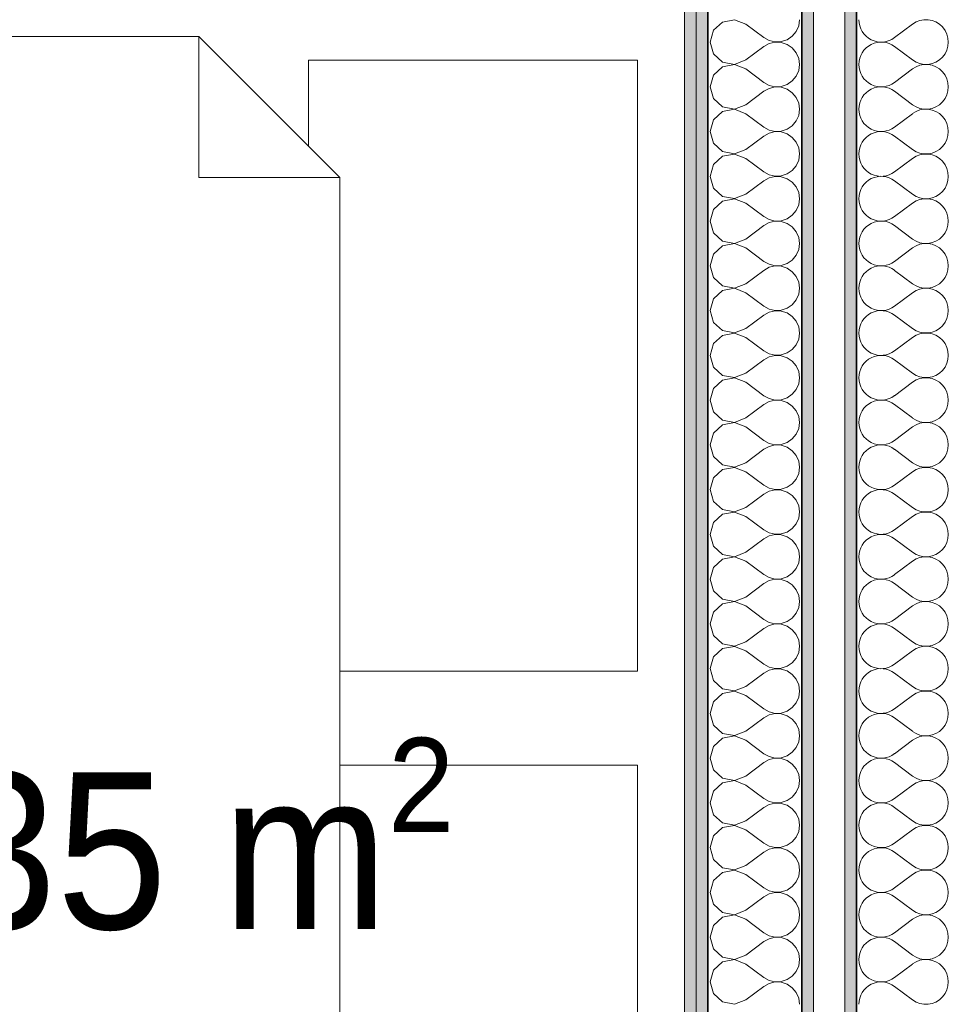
# Model space of a CAD drawing. Header units: metres. Extents: x -7.1 to 26.5, y -14.7 to 18.1.
# Tile 75 of 182: x 15.1 to 16.3, y -2.4 to -1.1. Entities that reach past the tile are written whole.
import ezdxf

# ---------------------------------------------------------------- set-up
doc = ezdxf.new("R2010")
doc.units = ezdxf.units.M
doc.linetypes.add('AUSGEZOGEN', pattern=[0])
for name, color, linetype in [('XR$1$015 Innenwände', 7, 'AUSGEZOGEN'), ('XR$1$015 Innenwände Schichttrennlinien', 7, 'AUSGEZOGEN'), ('XR$1$065 Möbel Einrichtung', 7, 'AUSGEZOGEN'), ('XR$1$080 Raumdefinitionen Kontur', 7, 'AUSGEZOGEN'), ('XR$2$080 Raumdefinitionen Text_1', 7, 'AUSGEZOGEN'), ('XR$3$015 Innenwände Bauteilschraffuren', 7, 'AUSGEZOGEN')]:
    doc.layers.add(name, color=color, linetype=linetype)
doc.styles.add('ARIAL', font='arial.ttf')

# ---------------------------------------------------------------- blocks, each defined once
blk = doc.blocks.new('COMPLEXOBJECT_207')
at = {"layer": 'XR$3$015 Innenwände Bauteilschraffuren', "color": 8, "linetype": 'AUSGEZOGEN', "lineweight": 13, "transparency": 33554687}
for p, q in [((16.2632, -1.1486), (16.2403, -1.1657)), ((16.2632, -1.1943), (16.2403, -1.1771)), ((16.2632, -1.2057), (16.2403, -1.2229)), ((16.2632, -1.2514), (16.2403, -1.2343)), ((16.2632, -1.2629), (16.2403, -1.28)), ((16.2632, -1.3086), (16.2403, -1.2914)), ((16.2632, -1.32), (16.2403, -1.3371)), ((16.2632, -1.3657), (16.2403, -1.3486)), ((16.2632, -1.3771), (16.2403, -1.3943)), ((16.2632, -1.4229), (16.2403, -1.4057)), ((16.2632, -1.4343), (16.2403, -1.4514)), ((16.2632, -1.48), (16.2403, -1.4629)), ((16.2632, -1.4914), (16.2403, -1.5086)), ((16.2632, -1.5371), (16.2403, -1.52)), ((16.2632, -1.5486), (16.2403, -1.5657)), ((16.2632, -1.5943), (16.2403, -1.5771)), ((16.2632, -1.6057), (16.2403, -1.6229)), ((16.2632, -1.6514), (16.2403, -1.6343)), ((16.2632, -1.6629), (16.2403, -1.68)), ((16.2632, -1.7086), (16.2403, -1.6914)), ((16.2632, -1.72), (16.2403, -1.7371)), ((16.2632, -1.7657), (16.2403, -1.7486)), ((16.2632, -1.7771), (16.2403, -1.7943)), ((16.2632, -1.8229), (16.2403, -1.8057)), ((16.2632, -1.8343), (16.2403, -1.8514)), ((16.2632, -1.88), (16.2403, -1.8629)), ((16.2632, -1.8914), (16.2403, -1.9086)), ((16.2632, -1.9371), (16.2403, -1.92)), ((16.2632, -1.9486), (16.2403, -1.9657)), ((16.2632, -1.9943), (16.2403, -1.9771)), ((16.2632, -2.0057), (16.2403, -2.0229)), ((16.2632, -2.0514), (16.2403, -2.0343)), ((16.2632, -2.0629), (16.2403, -2.08)), ((16.2632, -2.1086), (16.2403, -2.0914)), ((16.2632, -2.12), (16.2403, -2.1371)), ((16.2632, -2.1657), (16.2403, -2.1486)), ((16.2632, -2.1771), (16.2403, -2.1943)), ((16.2632, -2.2229), (16.2403, -2.2057)), ((16.2632, -2.2343), (16.2403, -2.2514)), ((16.2632, -2.28), (16.2403, -2.2629)), ((16.2632, -2.2914), (16.2403, -2.3086)), ((16.2632, -2.3371), (16.2403, -2.32)), ((16.2632, -2.3486), (16.2403, -2.3657)), ((16.2632, -2.3943), (16.2403, -2.3771))]:
    blk.add_line(p, q, dxfattribs=at)
for centre, start, end in [((16.2232, -1.1429), 180, 306.8699), ((16.2803, -1.1714), 233.1301, 126.8699), ((16.2232, -1.2), 53.1301, 180), ((16.2232, -1.2), 180, 306.8699), ((16.2803, -1.2286), 233.1301, 126.8699), ((16.2232, -1.2571), 53.1301, 180), ((16.2232, -1.2571), 180, 306.8699), ((16.2803, -1.2857), 233.1301, 126.8699), ((16.2232, -1.3143), 53.1301, 180), ((16.2232, -1.3143), 180, 306.8699), ((16.2803, -1.3429), 233.1301, 126.8699), ((16.2232, -1.3714), 53.1301, 180), ((16.2232, -1.3714), 180, 306.8699), ((16.2803, -1.4), 233.1301, 126.8699), ((16.2232, -1.4286), 53.1301, 180), ((16.2232, -1.4286), 180, 306.8699), ((16.2803, -1.4571), 233.1301, 126.8699), ((16.2232, -1.4857), 53.1301, 180), ((16.2232, -1.4857), 180, 306.8699), ((16.2803, -1.5143), 233.1301, 126.8699), ((16.2232, -1.5429), 53.1301, 180), ((16.2232, -1.5429), 180, 306.8699), ((16.2803, -1.5714), 233.1301, 126.8699), ((16.2232, -1.6), 53.1301, 180), ((16.2232, -1.6), 180, 306.8699), ((16.2803, -1.6286), 233.1301, 126.8699), ((16.2232, -1.6571), 53.1301, 180), ((16.2232, -1.6571), 180, 306.8699), ((16.2803, -1.6857), 233.1301, 126.8699), ((16.2232, -1.7143), 53.1301, 180), ((16.2232, -1.7143), 180, 306.8699), ((16.2803, -1.7429), 233.1301, 126.8699), ((16.2232, -1.7714), 53.1301, 180), ((16.2232, -1.7714), 180, 306.8699), ((16.2803, -1.8), 233.1301, 126.8699), ((16.2232, -1.8286), 53.1301, 180), ((16.2232, -1.8286), 180, 306.8699), ((16.2803, -1.8571), 233.1301, 126.8699), ((16.2232, -1.8857), 53.1301, 180), ((16.2232, -1.8857), 180, 306.8699), ((16.2803, -1.9143), 233.1301, 126.8699), ((16.2232, -1.9429), 53.1301, 180), ((16.2232, -1.9429), 180, 306.8699), ((16.2803, -1.9714), 233.1301, 126.8699), ((16.2232, -2), 53.1301, 180), ((16.2232, -2), 180, 306.8699), ((16.2803, -2.0286), 233.1301, 126.8699), ((16.2232, -2.0571), 53.1301, 180), ((16.2232, -2.0571), 180, 306.8699), ((16.2803, -2.0857), 233.1301, 126.8699), ((16.2232, -2.1143), 53.1301, 180), ((16.2232, -2.1143), 180, 306.8699), ((16.2803, -2.1429), 233.1301, 126.8699), ((16.2232, -2.1714), 53.1301, 180), ((16.2232, -2.1714), 180, 306.8699), ((16.2803, -2.2), 233.1301, 126.8699), ((16.2232, -2.2286), 53.1301, 180), ((16.2232, -2.2286), 180, 306.8699), ((16.2803, -2.2571), 233.1301, 126.8699), ((16.2232, -2.2857), 53.1301, 180), ((16.2232, -2.2857), 180, 306.8699), ((16.2803, -2.3143), 233.1301, 126.8699), ((16.2232, -2.3429), 53.1301, 180), ((16.2232, -2.3429), 180, 306.8699), ((16.2803, -2.3714), 233.1301, 126.8699), ((16.2232, -2.4), 53.1301, 180)]:
    blk.add_arc(centre, 0.0286, start, end, dxfattribs=at)
blk = doc.blocks.new('COMPLEXOBJECT_250')
at = {"layer": 'XR$3$015 Innenwände Bauteilschraffuren', "color": 8, "linetype": 'AUSGEZOGEN', "lineweight": 13, "transparency": 33554687}
for p, q in [((16.0358, -1.143), (16.0204, -1.1459)), ((16.0503, -1.1486), (16.0358, -1.143)), ((16.1178, -1.1507), (16.1189, -1.1429)), ((16.0089, -1.1564), (16.0046, -1.1714)), ((16.0204, -1.1459), (16.0089, -1.1564)), ((16.0503, -1.1486), (16.0732, -1.1657)), ((16.1146, -1.1579), (16.1178, -1.1507)), ((16.0732, -1.1657), (16.0801, -1.1695)), ((16.0956, -1.1709), (16.1031, -1.1684)), ((16.1031, -1.1684), (16.1096, -1.1639)), ((16.1096, -1.1639), (16.1146, -1.1579)), ((16.0046, -1.1714), (16.0089, -1.1864)), ((16.0503, -1.1943), (16.0732, -1.1771)), ((16.0801, -1.1733), (16.0732, -1.1771)), ((16.0801, -1.1695), (16.0878, -1.1713)), ((16.0878, -1.1715), (16.0801, -1.1733)), ((16.0878, -1.1713), (16.0956, -1.1709)), ((16.0956, -1.1719), (16.0878, -1.1715)), ((16.1031, -1.1744), (16.0956, -1.1719)), ((16.1096, -1.1789), (16.1031, -1.1744)), ((16.1146, -1.185), (16.1096, -1.1789)), ((16.0089, -1.1864), (16.0204, -1.197)), ((16.1178, -1.1922), (16.1146, -1.185)), ((16.1189, -1.2), (16.1178, -1.1922)), ((16.0204, -1.203), (16.0089, -1.2136)), ((16.0204, -1.197), (16.0358, -1.1999)), ((16.0358, -1.2001), (16.0204, -1.203)), ((16.0358, -1.1999), (16.0503, -1.1943)), ((16.0503, -1.2057), (16.0358, -1.2001)), ((16.0503, -1.2057), (16.0732, -1.2229)), ((16.1178, -1.2078), (16.1189, -1.2)), ((16.0089, -1.2136), (16.0046, -1.2286)), ((16.1096, -1.2211), (16.1146, -1.215)), ((16.1146, -1.215), (16.1178, -1.2078)), ((16.0046, -1.2286), (16.0089, -1.2436)), ((16.0732, -1.2229), (16.0801, -1.2267)), ((16.0801, -1.2305), (16.0732, -1.2343)), ((16.0801, -1.2267), (16.0878, -1.2285)), ((16.0878, -1.2287), (16.0801, -1.2305)), ((16.0878, -1.2285), (16.0956, -1.2281)), ((16.0956, -1.2291), (16.0878, -1.2287)), ((16.0956, -1.2281), (16.1031, -1.2256)), ((16.1031, -1.2316), (16.0956, -1.2291)), ((16.1031, -1.2256), (16.1096, -1.2211)), ((16.1096, -1.2361), (16.1031, -1.2316)), ((16.0089, -1.2436), (16.0204, -1.2541)), ((16.0503, -1.2514), (16.0732, -1.2343)), ((16.1146, -1.2421), (16.1096, -1.2361)), ((16.1178, -1.2493), (16.1146, -1.2421)), ((16.0204, -1.2541), (16.0358, -1.257)), ((16.0358, -1.257), (16.0503, -1.2514)), ((16.1189, -1.2571), (16.1178, -1.2493)), ((16.0204, -1.2602), (16.0089, -1.2707)), ((16.0358, -1.2573), (16.0204, -1.2602)), ((16.0503, -1.2629), (16.0358, -1.2573)), ((16.0503, -1.2629), (16.0732, -1.28)), ((16.1146, -1.2722), (16.1178, -1.265)), ((16.1178, -1.265), (16.1189, -1.2571)), ((16.0089, -1.2707), (16.0046, -1.2857)), ((16.0732, -1.28), (16.0801, -1.2838)), ((16.1031, -1.2827), (16.1096, -1.2782)), ((16.1096, -1.2782), (16.1146, -1.2722)), ((16.0046, -1.2857), (16.0089, -1.3007)), ((16.0503, -1.3086), (16.0732, -1.2914)), ((16.0801, -1.2876), (16.0732, -1.2914)), ((16.0801, -1.2838), (16.0878, -1.2856)), ((16.0878, -1.2858), (16.0801, -1.2876)), ((16.0878, -1.2856), (16.0956, -1.2852)), ((16.0956, -1.2862), (16.0878, -1.2858)), ((16.0956, -1.2852), (16.1031, -1.2827)), ((16.1031, -1.2887), (16.0956, -1.2862)), ((16.1096, -1.2932), (16.1031, -1.2887)), ((16.1146, -1.2993), (16.1096, -1.2932)), ((16.0089, -1.3007), (16.0204, -1.3113)), ((16.1178, -1.3065), (16.1146, -1.2993)), ((16.1189, -1.3143), (16.1178, -1.3065)), ((16.0204, -1.3173), (16.0089, -1.3278)), ((16.0204, -1.3113), (16.0358, -1.3142)), ((16.0358, -1.3144), (16.0204, -1.3173)), ((16.0358, -1.3142), (16.0503, -1.3086)), ((16.0503, -1.32), (16.0358, -1.3144)), ((16.1178, -1.3221), (16.1189, -1.3143)), ((16.0089, -1.3278), (16.0046, -1.3429)), ((16.0503, -1.32), (16.0732, -1.3371)), ((16.1096, -1.3354), (16.1146, -1.3293)), ((16.1146, -1.3293), (16.1178, -1.3221)), ((16.0046, -1.3429), (16.0089, -1.3579)), ((16.0732, -1.3371), (16.0801, -1.341)), ((16.0801, -1.3448), (16.0732, -1.3486)), ((16.0801, -1.341), (16.0878, -1.3427)), ((16.0878, -1.343), (16.0801, -1.3448)), ((16.0878, -1.3427), (16.0956, -1.3424)), ((16.0956, -1.3434), (16.0878, -1.343)), ((16.0956, -1.3424), (16.1031, -1.3398)), ((16.1031, -1.3459), (16.0956, -1.3434)), ((16.1031, -1.3398), (16.1096, -1.3354)), ((16.0503, -1.3657), (16.0732, -1.3486)), ((16.1096, -1.3503), (16.1031, -1.3459)), ((16.1146, -1.3564), (16.1096, -1.3503)), ((16.1178, -1.3636), (16.1146, -1.3564)), ((16.0089, -1.3579), (16.0204, -1.3684)), ((16.0204, -1.3684), (16.0358, -1.3713)), ((16.0358, -1.3713), (16.0503, -1.3657)), ((16.1189, -1.3714), (16.1178, -1.3636)), ((16.0204, -1.3744), (16.0089, -1.385)), ((16.0358, -1.3715), (16.0204, -1.3744)), ((16.0503, -1.3771), (16.0358, -1.3715)), ((16.0503, -1.3771), (16.0732, -1.3943)), ((16.1146, -1.3864), (16.1178, -1.3792)), ((16.1178, -1.3792), (16.1189, -1.3714)), ((16.0089, -1.385), (16.0046, -1.4)), ((16.0732, -1.3943), (16.0801, -1.3981)), ((16.1031, -1.397), (16.1096, -1.3925)), ((16.1096, -1.3925), (16.1146, -1.3864)), ((16.0046, -1.4), (16.0089, -1.415)), ((16.0503, -1.4229), (16.0732, -1.4057)), ((16.0801, -1.4019), (16.0732, -1.4057)), ((16.0801, -1.3981), (16.0878, -1.3999)), ((16.0878, -1.4001), (16.0801, -1.4019)), ((16.0878, -1.3999), (16.0956, -1.3995)), ((16.0956, -1.4005), (16.0878, -1.4001)), ((16.0956, -1.3995), (16.1031, -1.397)), ((16.1031, -1.403), (16.0956, -1.4005)), ((16.1096, -1.4075), (16.1031, -1.403)), ((16.1146, -1.4136), (16.1096, -1.4075)), ((16.0089, -1.415), (16.0204, -1.4256)), ((16.1178, -1.4208), (16.1146, -1.4136)), ((16.0204, -1.4316), (16.0089, -1.4421)), ((16.0204, -1.4256), (16.0358, -1.4285)), ((16.0358, -1.4287), (16.0204, -1.4316)), ((16.0358, -1.4285), (16.0503, -1.4229)), ((16.0503, -1.4343), (16.0358, -1.4287)), ((16.1189, -1.4286), (16.1178, -1.4208)), ((16.1178, -1.4364), (16.1189, -1.4286)), ((16.0089, -1.4421), (16.0046, -1.4571)), ((16.0503, -1.4343), (16.0732, -1.4514)), ((16.1096, -1.4497), (16.1146, -1.4436)), ((16.1146, -1.4436), (16.1178, -1.4364)), ((16.0046, -1.4571), (16.0089, -1.4722)), ((16.0732, -1.4514), (16.0801, -1.4552)), ((16.0801, -1.4552), (16.0878, -1.457)), ((16.0878, -1.4573), (16.0801, -1.459)), ((16.0878, -1.457), (16.0956, -1.4566)), ((16.0956, -1.4576), (16.0878, -1.4573)), ((16.0956, -1.4566), (16.1031, -1.4541)), ((16.1031, -1.4602), (16.0956, -1.4576)), ((16.1031, -1.4541), (16.1096, -1.4497)), ((16.0503, -1.48), (16.0732, -1.4629)), ((16.0801, -1.459), (16.0732, -1.4629)), ((16.1096, -1.4646), (16.1031, -1.4602)), ((16.1146, -1.4707), (16.1096, -1.4646)), ((16.1178, -1.4779), (16.1146, -1.4707)), ((16.0089, -1.4722), (16.0204, -1.4827)), ((16.0204, -1.4827), (16.0358, -1.4856)), ((16.0358, -1.4856), (16.0503, -1.48)), ((16.1189, -1.4857), (16.1178, -1.4779)), ((16.0204, -1.4887), (16.0089, -1.4993)), ((16.0358, -1.4858), (16.0204, -1.4887)), ((16.0503, -1.4914), (16.0358, -1.4858)), ((16.0503, -1.4914), (16.0732, -1.5086)), ((16.1146, -1.5007), (16.1178, -1.4935)), ((16.1178, -1.4935), (16.1189, -1.4857)), ((16.0089, -1.4993), (16.0046, -1.5143)), ((16.1031, -1.5113), (16.1096, -1.5068)), ((16.1096, -1.5068), (16.1146, -1.5007)), ((16.0046, -1.5143), (16.0089, -1.5293)), ((16.0503, -1.5371), (16.0732, -1.52)), ((16.0732, -1.5086), (16.0801, -1.5124)), ((16.0801, -1.5162), (16.0732, -1.52)), ((16.0801, -1.5124), (16.0878, -1.5142)), ((16.0878, -1.5144), (16.0801, -1.5162)), ((16.0878, -1.5142), (16.0956, -1.5138)), ((16.0956, -1.5148), (16.0878, -1.5144)), ((16.0956, -1.5138), (16.1031, -1.5113)), ((16.1031, -1.5173), (16.0956, -1.5148)), ((16.1096, -1.5218), (16.1031, -1.5173)), ((16.0089, -1.5293), (16.0204, -1.5398)), ((16.1146, -1.5278), (16.1096, -1.5218)), ((16.1178, -1.535), (16.1146, -1.5278)), ((16.0204, -1.5459), (16.0089, -1.5564)), ((16.0204, -1.5398), (16.0358, -1.5427)), ((16.0358, -1.543), (16.0204, -1.5459)), ((16.0358, -1.5427), (16.0503, -1.5371)), ((16.0503, -1.5486), (16.0358, -1.543)), ((16.1189, -1.5429), (16.1178, -1.535)), ((16.1178, -1.5507), (16.1189, -1.5429)), ((16.0089, -1.5564), (16.0046, -1.5714)), ((16.0503, -1.5486), (16.0732, -1.5657)), ((16.1096, -1.5639), (16.1146, -1.5579)), ((16.1146, -1.5579), (16.1178, -1.5507)), ((16.0732, -1.5657), (16.0801, -1.5695)), ((16.0801, -1.5695), (16.0878, -1.5713)), ((16.0878, -1.5713), (16.0956, -1.5709)), ((16.0956, -1.5709), (16.1031, -1.5684)), ((16.1031, -1.5684), (16.1096, -1.5639)), ((16.0046, -1.5714), (16.0089, -1.5864)), ((16.0503, -1.5943), (16.0732, -1.5771)), ((16.0801, -1.5733), (16.0732, -1.5771)), ((16.0878, -1.5715), (16.0801, -1.5733)), ((16.0956, -1.5719), (16.0878, -1.5715)), ((16.1031, -1.5744), (16.0956, -1.5719)), ((16.1096, -1.5789), (16.1031, -1.5744)), ((16.1146, -1.585), (16.1096, -1.5789)), ((16.0089, -1.5864), (16.0204, -1.597)), ((16.0358, -1.5999), (16.0503, -1.5943)), ((16.1178, -1.5922), (16.1146, -1.585)), ((16.1189, -1.6), (16.1178, -1.5922)), ((16.0204, -1.603), (16.0089, -1.6136)), ((16.0204, -1.597), (16.0358, -1.5999)), ((16.0358, -1.6001), (16.0204, -1.603)), ((16.0503, -1.6057), (16.0358, -1.6001)), ((16.0503, -1.6057), (16.0732, -1.6229)), ((16.1146, -1.615), (16.1178, -1.6078)), ((16.1178, -1.6078), (16.1189, -1.6)), ((16.0089, -1.6136), (16.0046, -1.6286)), ((16.1031, -1.6256), (16.1096, -1.6211)), ((16.1096, -1.6211), (16.1146, -1.615)), ((16.0046, -1.6286), (16.0089, -1.6436)), ((16.0732, -1.6229), (16.0801, -1.6267)), ((16.0801, -1.6305), (16.0732, -1.6343)), ((16.0801, -1.6267), (16.0878, -1.6285)), ((16.0878, -1.6287), (16.0801, -1.6305)), ((16.0878, -1.6285), (16.0956, -1.6281)), ((16.0956, -1.6291), (16.0878, -1.6287)), ((16.0956, -1.6281), (16.1031, -1.6256)), ((16.1031, -1.6316), (16.0956, -1.6291)), ((16.1096, -1.6361), (16.1031, -1.6316)), ((16.0089, -1.6436), (16.0204, -1.6541)), ((16.0503, -1.6514), (16.0732, -1.6343)), ((16.1146, -1.6421), (16.1096, -1.6361)), ((16.1178, -1.6493), (16.1146, -1.6421)), ((16.0204, -1.6541), (16.0358, -1.657)), ((16.0358, -1.6573), (16.0204, -1.6602)), ((16.0358, -1.657), (16.0503, -1.6514)), ((16.0503, -1.6629), (16.0358, -1.6573)), ((16.1189, -1.6571), (16.1178, -1.6493)), ((16.1178, -1.665), (16.1189, -1.6571)), ((16.0089, -1.6707), (16.0046, -1.6857)), ((16.0204, -1.6602), (16.0089, -1.6707)), ((16.0503, -1.6629), (16.0732, -1.68)), ((16.1146, -1.6722), (16.1178, -1.665)), ((16.0732, -1.68), (16.0801, -1.6838)), ((16.0801, -1.6838), (16.0878, -1.6856)), ((16.0956, -1.6852), (16.1031, -1.6827)), ((16.1031, -1.6827), (16.1096, -1.6782)), ((16.1096, -1.6782), (16.1146, -1.6722)), ((16.0046, -1.6857), (16.0089, -1.7007)), ((16.0503, -1.7086), (16.0732, -1.6914)), ((16.0801, -1.6876), (16.0732, -1.6914)), ((16.0878, -1.6858), (16.0801, -1.6876)), ((16.0878, -1.6856), (16.0956, -1.6852)), ((16.0956, -1.6862), (16.0878, -1.6858)), ((16.1031, -1.6887), (16.0956, -1.6862)), ((16.1096, -1.6932), (16.1031, -1.6887)), ((16.1146, -1.6993), (16.1096, -1.6932)), ((16.0089, -1.7007), (16.0204, -1.7113)), ((16.0358, -1.7142), (16.0503, -1.7086)), ((16.1178, -1.7065), (16.1146, -1.6993)), ((16.1189, -1.7143), (16.1178, -1.7065)), ((16.0204, -1.7173), (16.0089, -1.7278)), ((16.0204, -1.7113), (16.0358, -1.7142)), ((16.0358, -1.7144), (16.0204, -1.7173)), ((16.0503, -1.72), (16.0358, -1.7144)), ((16.0503, -1.72), (16.0732, -1.7371)), ((16.1146, -1.7293), (16.1178, -1.7221)), ((16.1178, -1.7221), (16.1189, -1.7143)), ((16.0089, -1.7278), (16.0046, -1.7429)), ((16.1096, -1.7354), (16.1146, -1.7293)), ((16.0046, -1.7429), (16.0089, -1.7579)), ((16.0732, -1.7371), (16.0801, -1.741)), ((16.0801, -1.7448), (16.0732, -1.7486)), ((16.0801, -1.741), (16.0878, -1.7427)), ((16.0878, -1.743), (16.0801, -1.7448)), ((16.0878, -1.7427), (16.0956, -1.7424)), ((16.0956, -1.7434), (16.0878, -1.743)), ((16.0956, -1.7424), (16.1031, -1.7398)), ((16.1031, -1.7459), (16.0956, -1.7434)), ((16.1031, -1.7398), (16.1096, -1.7354)), ((16.1096, -1.7503), (16.1031, -1.7459)), ((16.0089, -1.7579), (16.0204, -1.7684)), ((16.0503, -1.7657), (16.0732, -1.7486)), ((16.1146, -1.7564), (16.1096, -1.7503)), ((16.1178, -1.7636), (16.1146, -1.7564)), ((16.0204, -1.7684), (16.0358, -1.7713)), ((16.0358, -1.7715), (16.0204, -1.7744)), ((16.0358, -1.7713), (16.0503, -1.7657)), ((16.0503, -1.7771), (16.0358, -1.7715)), ((16.1189, -1.7714), (16.1178, -1.7636)), ((16.1178, -1.7792), (16.1189, -1.7714)), ((16.0089, -1.785), (16.0046, -1.8)), ((16.0204, -1.7744), (16.0089, -1.785)), ((16.0503, -1.7771), (16.0732, -1.7943)), ((16.1146, -1.7864), (16.1178, -1.7792)), ((16.0732, -1.7943), (16.0801, -1.7981)), ((16.0956, -1.7995), (16.1031, -1.797)), ((16.1031, -1.797), (16.1096, -1.7925)), ((16.1096, -1.7925), (16.1146, -1.7864)), ((16.0046, -1.8), (16.0089, -1.815)), ((16.0503, -1.8229), (16.0732, -1.8057)), ((16.0801, -1.8019), (16.0732, -1.8057)), ((16.0801, -1.7981), (16.0878, -1.7999)), ((16.0878, -1.8001), (16.0801, -1.8019)), ((16.0878, -1.7999), (16.0956, -1.7995)), ((16.0956, -1.8005), (16.0878, -1.8001)), ((16.1031, -1.803), (16.0956, -1.8005)), ((16.1096, -1.8075), (16.1031, -1.803)), ((16.1146, -1.8136), (16.1096, -1.8075)), ((16.0089, -1.815), (16.0204, -1.8256)), ((16.1178, -1.8208), (16.1146, -1.8136)), ((16.1189, -1.8286), (16.1178, -1.8208)), ((16.0204, -1.8316), (16.0089, -1.8421)), ((16.0204, -1.8256), (16.0358, -1.8285)), ((16.0358, -1.8287), (16.0204, -1.8316)), ((16.0358, -1.8285), (16.0503, -1.8229)), ((16.0503, -1.8343), (16.0358, -1.8287)), ((16.0503, -1.8343), (16.0732, -1.8514)), ((16.1178, -1.8364), (16.1189, -1.8286)), ((16.0089, -1.8421), (16.0046, -1.8571)), ((16.1096, -1.8497), (16.1146, -1.8436)), ((16.1146, -1.8436), (16.1178, -1.8364)), ((16.0046, -1.8571), (16.0089, -1.8722)), ((16.0732, -1.8514), (16.0801, -1.8552)), ((16.0801, -1.859), (16.0732, -1.8629)), ((16.0801, -1.8552), (16.0878, -1.857)), ((16.0878, -1.8573), (16.0801, -1.859)), ((16.0878, -1.857), (16.0956, -1.8566)), ((16.0956, -1.8576), (16.0878, -1.8573)), ((16.0956, -1.8566), (16.1031, -1.8541)), ((16.1031, -1.8602), (16.0956, -1.8576)), ((16.1031, -1.8541), (16.1096, -1.8497)), ((16.1096, -1.8646), (16.1031, -1.8602)), ((16.0089, -1.8722), (16.0204, -1.8827)), ((16.0503, -1.88), (16.0732, -1.8629)), ((16.1146, -1.8707), (16.1096, -1.8646)), ((16.1178, -1.8779), (16.1146, -1.8707)), ((16.0204, -1.8827), (16.0358, -1.8856)), ((16.0358, -1.8856), (16.0503, -1.88)), ((16.1189, -1.8857), (16.1178, -1.8779)), ((16.0204, -1.8887), (16.0089, -1.8993)), ((16.0358, -1.8858), (16.0204, -1.8887)), ((16.0503, -1.8914), (16.0358, -1.8858)), ((16.0503, -1.8914), (16.0732, -1.9086)), ((16.1146, -1.9007), (16.1178, -1.8935)), ((16.1178, -1.8935), (16.1189, -1.8857)), ((16.0089, -1.8993), (16.0046, -1.9143)), ((16.0732, -1.9086), (16.0801, -1.9124)), ((16.1031, -1.9113), (16.1096, -1.9068)), ((16.1096, -1.9068), (16.1146, -1.9007)), ((16.0046, -1.9143), (16.0089, -1.9293)), ((16.0503, -1.9371), (16.0732, -1.92)), ((16.0801, -1.9162), (16.0732, -1.92)), ((16.0801, -1.9124), (16.0878, -1.9142)), ((16.0878, -1.9144), (16.0801, -1.9162)), ((16.0878, -1.9142), (16.0956, -1.9138)), ((16.0956, -1.9148), (16.0878, -1.9144)), ((16.0956, -1.9138), (16.1031, -1.9113)), ((16.1031, -1.9173), (16.0956, -1.9148)), ((16.1096, -1.9218), (16.1031, -1.9173)), ((16.1146, -1.9278), (16.1096, -1.9218)), ((16.0089, -1.9293), (16.0204, -1.9398)), ((16.1178, -1.935), (16.1146, -1.9278)), ((16.1189, -1.9429), (16.1178, -1.935)), ((16.0204, -1.9459), (16.0089, -1.9564)), ((16.0204, -1.9398), (16.0358, -1.9427)), ((16.0358, -1.943), (16.0204, -1.9459)), ((16.0358, -1.9427), (16.0503, -1.9371)), ((16.0503, -1.9486), (16.0358, -1.943)), ((16.1178, -1.9507), (16.1189, -1.9429)), ((16.0089, -1.9564), (16.0046, -1.9714)), ((16.0503, -1.9486), (16.0732, -1.9657)), ((16.1096, -1.9639), (16.1146, -1.9579)), ((16.1146, -1.9579), (16.1178, -1.9507)), ((16.0046, -1.9714), (16.0089, -1.9864)), ((16.0732, -1.9657), (16.0801, -1.9695)), ((16.0801, -1.9733), (16.0732, -1.9771)), ((16.0801, -1.9695), (16.0878, -1.9713)), ((16.0878, -1.9715), (16.0801, -1.9733)), ((16.0878, -1.9713), (16.0956, -1.9709)), ((16.0956, -1.9719), (16.0878, -1.9715)), ((16.0956, -1.9709), (16.1031, -1.9684)), ((16.1031, -1.9744), (16.0956, -1.9719)), ((16.1031, -1.9684), (16.1096, -1.9639)), ((16.0503, -1.9943), (16.0732, -1.9771)), ((16.1096, -1.9789), (16.1031, -1.9744)), ((16.1146, -1.985), (16.1096, -1.9789)), ((16.1178, -1.9922), (16.1146, -1.985)), ((16.0089, -1.9864), (16.0204, -1.997)), ((16.0204, -1.997), (16.0358, -1.9999)), ((16.0358, -1.9999), (16.0503, -1.9943)), ((16.1189, -2), (16.1178, -1.9922)), ((16.0204, -2.003), (16.0089, -2.0136)), ((16.0358, -2.0001), (16.0204, -2.003)), ((16.0503, -2.0057), (16.0358, -2.0001)), ((16.0503, -2.0057), (16.0732, -2.0229)), ((16.1146, -2.015), (16.1178, -2.0078)), ((16.1178, -2.0078), (16.1189, -2)), ((16.0089, -2.0136), (16.0046, -2.0286)), ((16.0732, -2.0229), (16.0801, -2.0267)), ((16.1031, -2.0256), (16.1096, -2.0211)), ((16.1096, -2.0211), (16.1146, -2.015)), ((16.0046, -2.0286), (16.0089, -2.0436)), ((16.0503, -2.0514), (16.0732, -2.0343)), ((16.0801, -2.0305), (16.0732, -2.0343)), ((16.0801, -2.0267), (16.0878, -2.0285)), ((16.0878, -2.0287), (16.0801, -2.0305)), ((16.0878, -2.0285), (16.0956, -2.0281)), ((16.0956, -2.0291), (16.0878, -2.0287)), ((16.0956, -2.0281), (16.1031, -2.0256)), ((16.1031, -2.0316), (16.0956, -2.0291)), ((16.1096, -2.0361), (16.1031, -2.0316)), ((16.1146, -2.0421), (16.1096, -2.0361)), ((16.0089, -2.0436), (16.0204, -2.0541)), ((16.1178, -2.0493), (16.1146, -2.0421)), ((16.0204, -2.0602), (16.0089, -2.0707)), ((16.0204, -2.0541), (16.0358, -2.057)), ((16.0358, -2.0573), (16.0204, -2.0602)), ((16.0358, -2.057), (16.0503, -2.0514)), ((16.0503, -2.0629), (16.0358, -2.0573)), ((16.1189, -2.0571), (16.1178, -2.0493)), ((16.1178, -2.065), (16.1189, -2.0571)), ((16.0089, -2.0707), (16.0046, -2.0857)), ((16.0503, -2.0629), (16.0732, -2.08)), ((16.1096, -2.0782), (16.1146, -2.0722)), ((16.1146, -2.0722), (16.1178, -2.065)), ((16.0046, -2.0857), (16.0089, -2.1007)), ((16.0732, -2.08), (16.0801, -2.0838)), ((16.0801, -2.0838), (16.0878, -2.0856)), ((16.0878, -2.0858), (16.0801, -2.0876)), ((16.0878, -2.0856), (16.0956, -2.0852)), ((16.0956, -2.0862), (16.0878, -2.0858)), ((16.0956, -2.0852), (16.1031, -2.0827)), ((16.1031, -2.0887), (16.0956, -2.0862)), ((16.1031, -2.0827), (16.1096, -2.0782)), ((16.0503, -2.1086), (16.0732, -2.0914)), ((16.0801, -2.0876), (16.0732, -2.0914)), ((16.1096, -2.0932), (16.1031, -2.0887)), ((16.1146, -2.0993), (16.1096, -2.0932)), ((16.1178, -2.1065), (16.1146, -2.0993)), ((16.0089, -2.1007), (16.0204, -2.1113)), ((16.0204, -2.1113), (16.0358, -2.1142)), ((16.0358, -2.1142), (16.0503, -2.1086)), ((16.1189, -2.1143), (16.1178, -2.1065)), ((16.0204, -2.1173), (16.0089, -2.1278)), ((16.0358, -2.1144), (16.0204, -2.1173)), ((16.0503, -2.12), (16.0358, -2.1144)), ((16.0503, -2.12), (16.0732, -2.1371)), ((16.1146, -2.1293), (16.1178, -2.1221)), ((16.1178, -2.1221), (16.1189, -2.1143)), ((16.0089, -2.1278), (16.0046, -2.1429)), ((16.1031, -2.1398), (16.1096, -2.1354)), ((16.1096, -2.1354), (16.1146, -2.1293)), ((16.0046, -2.1429), (16.0089, -2.1579)), ((16.0503, -2.1657), (16.0732, -2.1486)), ((16.0732, -2.1371), (16.0801, -2.141)), ((16.0801, -2.1448), (16.0732, -2.1486)), ((16.0801, -2.141), (16.0878, -2.1427)), ((16.0878, -2.143), (16.0801, -2.1448)), ((16.0878, -2.1427), (16.0956, -2.1424)), ((16.0956, -2.1434), (16.0878, -2.143)), ((16.0956, -2.1424), (16.1031, -2.1398)), ((16.1031, -2.1459), (16.0956, -2.1434)), ((16.1096, -2.1503), (16.1031, -2.1459)), ((16.0089, -2.1579), (16.0204, -2.1684)), ((16.1146, -2.1564), (16.1096, -2.1503)), ((16.1178, -2.1636), (16.1146, -2.1564)), ((16.0204, -2.1744), (16.0089, -2.185)), ((16.0204, -2.1684), (16.0358, -2.1713)), ((16.0358, -2.1715), (16.0204, -2.1744)), ((16.0358, -2.1713), (16.0503, -2.1657)), ((16.0503, -2.1771), (16.0358, -2.1715)), ((16.1189, -2.1714), (16.1178, -2.1636)), ((16.1178, -2.1792), (16.1189, -2.1714)), ((16.0089, -2.185), (16.0046, -2.2)), ((16.0503, -2.1771), (16.0732, -2.1943)), ((16.1096, -2.1925), (16.1146, -2.1864)), ((16.1146, -2.1864), (16.1178, -2.1792)), ((16.0732, -2.1943), (16.0801, -2.1981)), ((16.0801, -2.1981), (16.0878, -2.1999)), ((16.0878, -2.1999), (16.0956, -2.1995)), ((16.0956, -2.1995), (16.1031, -2.197)), ((16.1031, -2.197), (16.1096, -2.1925)), ((16.0046, -2.2), (16.0089, -2.215)), ((16.0503, -2.2229), (16.0732, -2.2057)), ((16.0801, -2.2019), (16.0732, -2.2057)), ((16.0878, -2.2001), (16.0801, -2.2019)), ((16.0956, -2.2005), (16.0878, -2.2001)), ((16.1031, -2.203), (16.0956, -2.2005)), ((16.1096, -2.2075), (16.1031, -2.203)), ((16.1146, -2.2136), (16.1096, -2.2075)), ((16.0089, -2.215), (16.0204, -2.2256)), ((16.0358, -2.2285), (16.0503, -2.2229)), ((16.1178, -2.2208), (16.1146, -2.2136)), ((16.1189, -2.2286), (16.1178, -2.2208)), ((16.0204, -2.2316), (16.0089, -2.2421)), ((16.0204, -2.2256), (16.0358, -2.2285)), ((16.0358, -2.2287), (16.0204, -2.2316)), ((16.0503, -2.2343), (16.0358, -2.2287)), ((16.0503, -2.2343), (16.0732, -2.2514)), ((16.1146, -2.2436), (16.1178, -2.2364)), ((16.1178, -2.2364), (16.1189, -2.2286)), ((16.0089, -2.2421), (16.0046, -2.2571)), ((16.1031, -2.2541), (16.1096, -2.2497)), ((16.1096, -2.2497), (16.1146, -2.2436)), ((16.0046, -2.2571), (16.0089, -2.2722)), ((16.0732, -2.2514), (16.0801, -2.2552)), ((16.0801, -2.259), (16.0732, -2.2629)), ((16.0801, -2.2552), (16.0878, -2.257)), ((16.0878, -2.2573), (16.0801, -2.259)), ((16.0878, -2.257), (16.0956, -2.2566)), ((16.0956, -2.2576), (16.0878, -2.2573)), ((16.0956, -2.2566), (16.1031, -2.2541)), ((16.1031, -2.2602), (16.0956, -2.2576)), ((16.1096, -2.2646), (16.1031, -2.2602)), ((16.0089, -2.2722), (16.0204, -2.2827)), ((16.0503, -2.28), (16.0732, -2.2629)), ((16.1146, -2.2707), (16.1096, -2.2646)), ((16.1178, -2.2779), (16.1146, -2.2707)), ((16.0204, -2.2827), (16.0358, -2.2856)), ((16.0358, -2.2858), (16.0204, -2.2887)), ((16.0358, -2.2856), (16.0503, -2.28)), ((16.0503, -2.2914), (16.0358, -2.2858)), ((16.1189, -2.2857), (16.1178, -2.2779)), ((16.1178, -2.2935), (16.1189, -2.2857)), ((16.0089, -2.2993), (16.0046, -2.3143)), ((16.0204, -2.2887), (16.0089, -2.2993)), ((16.0503, -2.2914), (16.0732, -2.3086)), ((16.1146, -2.3007), (16.1178, -2.2935)), ((16.0732, -2.3086), (16.0801, -2.3124)), ((16.0801, -2.3124), (16.0878, -2.3142)), ((16.0956, -2.3138), (16.1031, -2.3113)), ((16.1031, -2.3113), (16.1096, -2.3068)), ((16.1096, -2.3068), (16.1146, -2.3007)), ((16.0046, -2.3143), (16.0089, -2.3293)), ((16.0503, -2.3371), (16.0732, -2.32)), ((16.0801, -2.3162), (16.0732, -2.32)), ((16.0878, -2.3144), (16.0801, -2.3162)), ((16.0878, -2.3142), (16.0956, -2.3138)), ((16.0956, -2.3148), (16.0878, -2.3144)), ((16.1031, -2.3173), (16.0956, -2.3148)), ((16.1096, -2.3218), (16.1031, -2.3173)), ((16.1146, -2.3278), (16.1096, -2.3218)), ((16.0089, -2.3293), (16.0204, -2.3398)), ((16.0358, -2.3427), (16.0503, -2.3371)), ((16.1178, -2.335), (16.1146, -2.3278)), ((16.1189, -2.3429), (16.1178, -2.335)), ((16.0204, -2.3459), (16.0089, -2.3564)), ((16.0204, -2.3398), (16.0358, -2.3427)), ((16.0358, -2.343), (16.0204, -2.3459)), ((16.0503, -2.3486), (16.0358, -2.343)), ((16.0503, -2.3486), (16.0732, -2.3657)), ((16.1146, -2.3579), (16.1178, -2.3507)), ((16.1178, -2.3507), (16.1189, -2.3429)), ((16.0089, -2.3564), (16.0046, -2.3714)), ((16.1096, -2.3639), (16.1146, -2.3579)), ((16.0046, -2.3714), (16.0089, -2.3864)), ((16.0732, -2.3657), (16.0801, -2.3695)), ((16.0801, -2.3733), (16.0732, -2.3771)), ((16.0801, -2.3695), (16.0878, -2.3713)), ((16.0878, -2.3715), (16.0801, -2.3733)), ((16.0878, -2.3713), (16.0956, -2.3709)), ((16.0956, -2.3719), (16.0878, -2.3715)), ((16.0956, -2.3709), (16.1031, -2.3684)), ((16.1031, -2.3744), (16.0956, -2.3719)), ((16.1031, -2.3684), (16.1096, -2.3639)), ((16.1096, -2.3789), (16.1031, -2.3744)), ((16.0089, -2.3864), (16.0204, -2.397)), ((16.0503, -2.3943), (16.0732, -2.3771)), ((16.1146, -2.385), (16.1096, -2.3789)), ((16.1178, -2.3922), (16.1146, -2.385)), ((16.0204, -2.397), (16.0358, -2.3999)), ((16.0358, -2.3999), (16.0503, -2.3943)), ((16.1189, -2.4), (16.1178, -2.3922))]:
    blk.add_line(p, q, dxfattribs=at)

msp = doc.modelspace()

# ---------------------------------------------------------------- hatches: boundary and pattern name
at = {"layer": 'XR$3$015 Innenwände Bauteilschraffuren', "linetype": 'AUSGEZOGEN', "lineweight": 13, "true_color": 0x202020, "transparency": 33554687}
for points in [[(16.1768, 6.0735), (16.1768, -3.6465), (16.1918, -3.6465), (16.1918, 6.0735)], [(16.1218, 6.0385), (16.1218, -3.6465), (16.1368, -3.6465), (16.1368, 6.0385)], [(15.9868, 5.9035), (15.9868, -3.6465), (16.0018, -3.6465), (16.0018, 5.9035)], [(15.9718, 5.8885), (15.9718, -3.6465), (15.9868, -3.6465), (15.9868, 5.8885)]]:
    msp.add_hatch(color=250, dxfattribs=at).paths.add_polyline_path(points)

# ---------------------------------------------------------------- linework, layer by layer
at = {"layer": 'XR$1$015 Innenwände', "color": 7, "linetype": 'AUSGEZOGEN', "lineweight": 18, "transparency": 33554687}
for p, q in [((16.1768, 6.0735), (16.1768, -3.6465)), ((16.1368, -3.6465), (16.1368, 6.0385)), ((15.9718, 5.8885), (15.9718, -3.6465))]:
    msp.add_line(p, q, dxfattribs=at)
at = {"layer": 'XR$1$015 Innenwände Schichttrennlinien', "color": 7, "linetype": 'AUSGEZOGEN', "lineweight": 35, "transparency": 33554687}
for p, q in [((16.1918, -3.6465), (16.1918, 6.0735)), ((16.1218, 5.9185), (16.1218, -3.6465)), ((16.0018, 5.9035), (16.0018, -3.6465))]:
    msp.add_line(p, q, dxfattribs=at)
at = {"layer": 'XR$1$015 Innenwände Schichttrennlinien', "color": 7, "linetype": 'AUSGEZOGEN', "lineweight": 18, "transparency": 33554687}
msp.add_line((15.9868, 5.9035), (15.9868, -3.6465), dxfattribs=at)
at = {"layer": 'XR$1$065 Möbel Einrichtung', "color": 8, "linetype": 'AUSGEZOGEN', "lineweight": 13, "transparency": 33554687}
for p, q in [((15.9718, -1.1345), (15.9718, -2.9345)), ((14.0018, -1.1645), (15.3518, -1.1645)), ((15.3518, -1.1645), (15.5318, -1.3445)), ((15.3518, -1.1645), (15.3518, -1.3445)), ((15.5318, -1.3445), (15.3518, -1.3445)), ((15.5318, -1.3445), (15.5318, -2.0345)), ((15.5318, -2.0345), (15.5318, -2.7245))]:
    msp.add_line(p, q, dxfattribs=at)
for points in [[(15.5318, -1.3445), (15.4918, -1.3045), (15.4918, -1.1945), (15.9118, -1.1945), (15.9118, -1.9745), (15.5318, -1.9745), (15.5318, -1.3445)], [(15.5318, -2.0945), (15.9118, -2.0945), (15.9118, -2.8745), (15.4918, -2.8745), (15.4918, -2.7645), (15.5318, -2.7245), (15.5318, -2.0945)]]:
    msp.add_lwpolyline(points, close=True, dxfattribs=at)
at = {"layer": 'XR$1$080 Raumdefinitionen Kontur', "color": 8, "linetype": 'AUSGEZOGEN', "lineweight": 13, "transparency": 33554687}
msp.add_lwpolyline([(12.9218, 0.4035), (12.9218, -3.6465), (15.9718, -3.6465), (15.9718, 0.4035), (12.9218, 0.4035)], close=True, dxfattribs=at)

# ---------------------------------------------------------------- block references
at = {"layer": 'XR$3$015 Innenwände Bauteilschraffuren', "color": 8, "linetype": 'AUSGEZOGEN', "lineweight": 13, "transparency": 33554687}
for name in ['COMPLEXOBJECT_207', 'COMPLEXOBJECT_250']:
    msp.add_blockref(name, (0, 0), dxfattribs=at)

# ---------------------------------------------------------------- texts
at = {"layer": 'XR$2$080 Raumdefinitionen Text_1', "color": 7, "linetype": 'AUSGEZOGEN', "transparency": 33554687, "insert": (14.0124, -1.4573), "char_height": 0.2, "width": 1.768181, "attachment_point": 1, "line_spacing_factor": 0.903614, "style": 'ARIAL'}
msp.add_mtext('\\A1;{\\fArial|b1|i0|c162|p34;\\W0.90909;E.12}\\P{\\fArial|b1|i0|c162|p34;\\W0.90909;Camera}\\P{\\W0.90909;SUP: 12.35 m\\H0.6x;\\S2^ ;}', dxfattribs=at)

doc.saveas('drawing.dxf')
